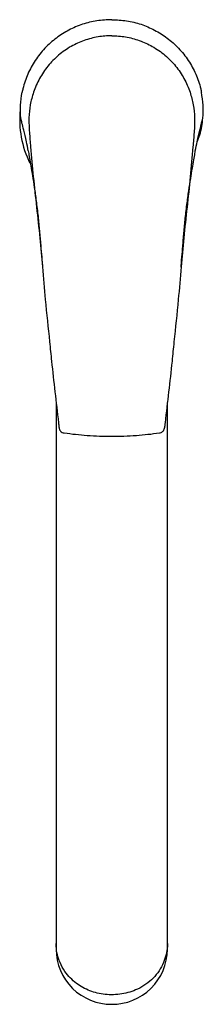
# Model space of a CAD drawing. Header units: millimetres. Extents: x 4056.577 to 4056.624, y 1984.963 to 1985.21.
import ezdxf

# ---------------------------------------------------------------- set-up
doc = ezdxf.new("R2010")
doc.units = ezdxf.units.MM
doc.layers.add('SANINDUSA', color=3, linetype='Continuous')

msp = doc.modelspace()

# ---------------------------------------------------------------- linework, layer by layer
at = {"layer": 'SANINDUSA'}
for p, q in [((4056.577723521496, 1985.185402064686), (4056.577727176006, 1985.185388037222)), ((4056.623549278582, 1985.185402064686), (4056.623545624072, 1985.185388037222)), ((4056.586636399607, 1985.113901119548), (4056.586636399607, 1985.019237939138)), ((4056.614636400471, 1985.019237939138), (4056.614636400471, 1985.113902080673)), ((4056.586636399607, 1985.019237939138), (4056.586636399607, 1984.977832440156)), ((4056.614636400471, 1984.977837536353), (4056.614636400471, 1985.019237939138)), ((4056.586636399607, 1984.977832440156), (4056.586636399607, 1984.976419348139)), ((4056.614636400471, 1984.976419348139), (4056.614636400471, 1984.977837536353))]:
    msp.add_line(p, q, dxfattribs=at)
for centre, radius, start, end in [((4056.601972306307, 1985.184976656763), 0.02450000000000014, 174.2249081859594, 206.4410837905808), ((4056.600543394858, 1984.976508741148), 0.01390728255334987, 180.3682874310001, 270.3831693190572), ((4056.600729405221, 1984.976508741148), 0.01390728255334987, 269.6168306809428, 359.6317125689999)]:
    msp.add_arc(centre, radius, start, end, dxfattribs=at)
for points, knots in [([(4056.600636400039, 1985.210143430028), (4056.599386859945, 1985.21009610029), (4056.596887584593, 1985.210001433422), (4056.593242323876, 1985.209075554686), (4056.589809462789, 1985.207605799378), (4056.586606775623, 1985.205581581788), (4056.583737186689, 1985.203023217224), (4056.581290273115, 1985.199974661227), (4056.579425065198, 1985.196533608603), (4056.578477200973, 1985.193763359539), (4056.578142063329, 1985.192187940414), (4056.578078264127, 1985.19188803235)], [0, 0, 0, 0, 0.1186109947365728, 0.2372405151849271, 0.3555696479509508, 0.4739239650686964, 0.5981279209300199, 0.7223033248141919, 0.846548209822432, 0.9707878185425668, 1, 1, 1, 1]), ([(4056.600636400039, 1985.210143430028), (4056.601885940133, 1985.21009610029), (4056.604385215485, 1985.210001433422), (4056.608030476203, 1985.209075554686), (4056.611463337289, 1985.207605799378), (4056.614666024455, 1985.205581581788), (4056.617535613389, 1985.203023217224), (4056.619982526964, 1985.199974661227), (4056.62184773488, 1985.196533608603), (4056.622795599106, 1985.193763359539), (4056.62313073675, 1985.192187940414), (4056.623194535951, 1985.19188803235)], [0, 0, 0, 0, 0.1186109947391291, 0.2372405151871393, 0.3555696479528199, 0.4739239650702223, 0.5981279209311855, 0.7223033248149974, 0.8465482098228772, 0.9707878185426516, 1, 1, 1, 1]), ([(4056.600636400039, 1985.206104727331), (4056.600636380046, 1985.20610472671), (4056.599483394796, 1985.206068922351), (4056.597118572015, 1985.205934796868), (4056.593668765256, 1985.205009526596), (4056.590291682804, 1985.203484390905), (4056.58718886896, 1985.20130710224), (4056.58447564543, 1985.198572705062), (4056.582388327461, 1985.195372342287), (4056.581368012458, 1985.193086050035), (4056.580954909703, 1985.191888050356), (4056.580954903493, 1985.19188803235)], [0, 0, 0, 0, 2.26707321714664e-06, 0.1307358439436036, 0.26732394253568, 0.4039469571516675, 0.5536735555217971, 0.7034494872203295, 0.8515763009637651, 0.9999977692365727, 1, 1, 1, 1]), ([(4056.600636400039, 1985.206104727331), (4056.600636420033, 1985.20610472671), (4056.601789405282, 1985.20606892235), (4056.604154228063, 1985.205934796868), (4056.607604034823, 1985.205009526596), (4056.610981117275, 1985.203484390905), (4056.614083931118, 1985.20130710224), (4056.616797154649, 1985.198572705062), (4056.618884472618, 1985.195372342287), (4056.61990478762, 1985.193086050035), (4056.620317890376, 1985.191888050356), (4056.620317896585, 1985.19188803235)], [0, 0, 0, 0, 2.267073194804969e-06, 0.1307358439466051, 0.2673239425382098, 0.4039469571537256, 0.5536735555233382, 0.7034494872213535, 0.8515763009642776, 0.9999977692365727, 1, 1, 1, 1]), ([(4056.577723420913, 1985.185402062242), (4056.577667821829, 1985.18647866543), (4056.577555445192, 1985.18865469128), (4056.577902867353, 1985.190802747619), (4056.5780784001, 1985.19188803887)], [0, 0, 0, 0, 0.4947566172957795, 1, 1, 1, 1]), ([(4056.580953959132, 1985.191888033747), (4056.580645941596, 1985.190851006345), (4056.580023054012, 1985.18875388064), (4056.579731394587, 1985.185345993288), (4056.579899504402, 1985.181822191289), (4056.580331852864, 1985.176912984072), (4056.580870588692, 1985.170614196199), (4056.581713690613, 1985.162978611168), (4056.582543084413, 1985.155421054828), (4056.582972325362, 1985.15041804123), (4056.58318029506, 1985.147994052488)], [0, 0, 0, 0, 0.07521401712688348, 0.1521013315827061, 0.2364320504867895, 0.3208348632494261, 0.4909481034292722, 0.6640842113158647, 0.8372468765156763, 1, 1, 1, 1]), ([(4056.620318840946, 1985.191888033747), (4056.620626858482, 1985.190851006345), (4056.621249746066, 1985.18875388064), (4056.621541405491, 1985.185345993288), (4056.621373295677, 1985.181822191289), (4056.620940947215, 1985.176912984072), (4056.620402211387, 1985.170614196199), (4056.619559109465, 1985.162978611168), (4056.618729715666, 1985.155421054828), (4056.618300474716, 1985.15041804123), (4056.618092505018, 1985.147994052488)], [0, 0, 0, 0, 0.07521401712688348, 0.1521013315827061, 0.2364320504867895, 0.3208348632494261, 0.4909481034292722, 0.6640842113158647, 0.8372468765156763, 1, 1, 1, 1]), ([(4056.623549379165, 1985.185402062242), (4056.62360497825, 1985.18647866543), (4056.623717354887, 1985.18865469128), (4056.623369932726, 1985.190802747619), (4056.623194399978, 1985.19188803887)], [0, 0, 0, 0, 0.4947566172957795, 1, 1, 1, 1]), ([(4056.577725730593, 1985.185404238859), (4056.577725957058, 1985.185401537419), (4056.577726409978, 1985.185396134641), (4056.577726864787, 1985.185390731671), (4056.577727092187, 1985.185388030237)], [0, 0, 0, 0, 0.5000095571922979, 1, 1, 1, 1]), ([(4056.579643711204, 1985.177149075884), (4056.579479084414, 1985.177946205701), (4056.579061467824, 1985.179968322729), (4056.578688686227, 1985.181546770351), (4056.578318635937, 1985.1830873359), (4056.578165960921, 1985.183700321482), (4056.577942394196, 1985.184582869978), (4056.577794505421, 1985.185156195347), (4056.577752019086, 1985.185308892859), (4056.577734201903, 1985.185372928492)], [0, 0, 0, 0, 0.1679128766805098, 0.4259525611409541, 0.4304434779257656, 0.6557035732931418, 0.6573887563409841, 0.8563216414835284, 0.9999999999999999, 0.9999999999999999, 0.9999999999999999, 0.9999999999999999]), ([(4056.621629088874, 1985.177149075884), (4056.621793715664, 1985.177946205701), (4056.622211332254, 1985.179968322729), (4056.622584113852, 1985.181546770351), (4056.622954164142, 1985.183087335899), (4056.623106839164, 1985.183700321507), (4056.623330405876, 1985.184582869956), (4056.623478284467, 1985.185156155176), (4056.623520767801, 1985.185308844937), (4056.623538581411, 1985.185372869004)], [0, 0, 0, 0, 0.1679182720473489, 0.4259662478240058, 0.4304573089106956, 0.6557246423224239, 0.6574098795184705, 0.8563491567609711, 1, 1, 1, 1]), ([(4056.622108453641, 1985.179435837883), (4056.622351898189, 1985.180022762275), (4056.623140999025, 1985.181925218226), (4056.623382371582, 1985.183980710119), (4056.623549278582, 1985.185402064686)], [0, 0, 0, 0, 0.3085087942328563, 1, 1, 1, 1]), ([(4056.623547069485, 1985.185404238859), (4056.623546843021, 1985.185401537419), (4056.623546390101, 1985.185396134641), (4056.623545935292, 1985.185390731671), (4056.623545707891, 1985.185388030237)], [0, 0, 0, 0, 0.5000095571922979, 1, 1, 1, 1]), ([(4056.579642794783, 1985.177148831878), (4056.579662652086, 1985.176974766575), (4056.579705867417, 1985.176595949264), (4056.580005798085, 1985.174845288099), (4056.580369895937, 1985.17272159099), (4056.580807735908, 1985.170113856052), (4056.581287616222, 1985.167055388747), (4056.581768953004, 1985.163552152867), (4056.582191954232, 1985.159850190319), (4056.582532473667, 1985.156174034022), (4056.582809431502, 1985.152840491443), (4056.583031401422, 1985.150119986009), (4056.583162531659, 1985.148553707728), (4056.583211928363, 1985.147963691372)], [0, 0, 0, 0, 0.06125816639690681, 0.1333157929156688, 0.2131415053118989, 0.303117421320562, 0.4041230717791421, 0.5167424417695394, 0.6391156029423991, 0.7506763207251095, 0.8589611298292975, 0.9468707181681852, 1, 1, 1, 1]), ([(4056.618060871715, 1985.147963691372), (4056.61811026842, 1985.148553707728), (4056.618241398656, 1985.150119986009), (4056.618463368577, 1985.152840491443), (4056.618740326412, 1985.156174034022), (4056.619080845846, 1985.159850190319), (4056.619503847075, 1985.163552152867), (4056.619985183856, 1985.167055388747), (4056.620465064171, 1985.170113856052), (4056.620902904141, 1985.17272159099), (4056.621267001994, 1985.174845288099), (4056.621566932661, 1985.176595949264), (4056.621610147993, 1985.176974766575), (4056.621630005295, 1985.177148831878)], [0, 0, 0, 0, 0.0531292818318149, 0.1410388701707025, 0.2493236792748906, 0.3608843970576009, 0.4832575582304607, 0.5958769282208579, 0.696882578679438, 0.7868584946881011, 0.8666842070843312, 0.9387418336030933, 1, 1, 1, 1]), ([(4056.58318029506, 1985.147994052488), (4056.583418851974, 1985.145254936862), (4056.583966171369, 1985.138970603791), (4056.584624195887, 1985.13268706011), (4056.584995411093, 1985.129142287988)], [0, 0, 0, 0, 0.4358641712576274, 1, 1, 1, 1]), ([(4056.618092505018, 1985.147994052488), (4056.617853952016, 1985.145254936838), (4056.617306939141, 1985.138974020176), (4056.616649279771, 1985.132693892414), (4056.616278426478, 1985.129152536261)], [0, 0, 0, 0, 0.4361012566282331, 1, 1, 1, 1]), ([(4056.584995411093, 1985.129142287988), (4056.585157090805, 1985.127526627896), (4056.585835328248, 1985.120749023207), (4056.586626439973, 1985.113982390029), (4056.587228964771, 1985.108828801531)], [0, 0, 0, 0, 0.2383821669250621, 1, 1, 1, 1]), ([(4056.616278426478, 1985.129152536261), (4056.616116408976, 1985.127533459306), (4056.615437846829, 1985.120752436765), (4056.61464634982, 1985.113982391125), (4056.614043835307, 1985.108828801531)], [0, 0, 0, 0, 0.238765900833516, 1, 1, 1, 1]), ([(4056.587228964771, 1985.108828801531), (4056.587233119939, 1985.108793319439), (4056.587252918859, 1985.108624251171), (4056.587287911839, 1985.108322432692), (4056.587328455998, 1985.107970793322), (4056.587358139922, 1985.107713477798), (4056.587374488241, 1985.107572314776), (4056.587375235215, 1985.10756608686), (4056.587375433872, 1985.107564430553)], [0, 0, 0, 0, 0.05921603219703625, 0.2821578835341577, 0.5006875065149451, 0.7141378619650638, 0.923975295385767, 1, 1, 1, 1]), ([(4056.614043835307, 1985.108828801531), (4056.614039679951, 1985.108793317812), (4056.614019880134, 1985.108624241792), (4056.613984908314, 1985.108322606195), (4056.613944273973, 1985.107970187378), (4056.613914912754, 1985.107715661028), (4056.61389911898, 1985.107579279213), (4056.613898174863, 1985.107571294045), (4056.613898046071, 1985.107570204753)], [0, 0, 0, 0, 0.06186885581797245, 0.2947982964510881, 0.5231178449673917, 0.7461305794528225, 0.9653685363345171, 0.9999999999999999, 0.9999999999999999, 0.9999999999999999, 0.9999999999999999]), ([(4056.587375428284, 1985.107564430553), (4056.587376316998, 1985.107556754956), (4056.587377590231, 1985.107545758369), (4056.58737795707, 1985.107542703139), (4056.587378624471, 1985.107537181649), (4056.587379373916, 1985.107531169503), (4056.587381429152, 1985.107515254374), (4056.587396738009, 1985.107408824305), (4056.587451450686, 1985.107191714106), (4056.58761230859, 1985.106864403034), (4056.587922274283, 1985.106524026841), (4056.588297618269, 1985.106288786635), (4056.588574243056, 1985.106265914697), (4056.588659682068, 1985.106258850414)], [0, 0, 0, 0, 0.03578098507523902, 0.05126229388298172, 0.05643438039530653, 0.06062112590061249, 0.06580573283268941, 0.08189547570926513, 0.2141122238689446, 0.3901818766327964, 0.6012681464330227, 0.8768466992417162, 1, 1, 1, 1]), ([(4056.588658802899, 1985.106249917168), (4056.590585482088, 1985.106007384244), (4056.594586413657, 1985.105503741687), (4056.598619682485, 1985.105436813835), (4056.60071069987, 1985.105402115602)], [0, 0, 0, 0, 0.4815576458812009, 1, 1, 1, 1]), ([(4056.600562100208, 1985.105402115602), (4056.602653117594, 1985.105436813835), (4056.606686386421, 1985.105503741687), (4056.610687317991, 1985.106007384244), (4056.612613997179, 1985.106249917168)], [0, 0, 0, 0, 0.5184423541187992, 1, 1, 1, 1]), ([(4056.612613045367, 1985.106258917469), (4056.61269165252, 1985.106264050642), (4056.612913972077, 1985.106278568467), (4056.613223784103, 1985.106446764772), (4056.613504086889, 1985.106679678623), (4056.613686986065, 1985.106924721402), (4056.613796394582, 1985.107144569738), (4056.613854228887, 1985.107321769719), (4056.613880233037, 1985.107440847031), (4056.613890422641, 1985.107507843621), (4056.613893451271, 1985.107531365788), (4056.613894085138, 1985.107536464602), (4056.613894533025, 1985.107540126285), (4056.613895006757, 1985.107544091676), (4056.613895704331, 1985.107549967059), (4056.613897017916, 1985.107561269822), (4056.613898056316, 1985.107570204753)], [0, 0, 0, 0, 0.1088908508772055, 0.3079689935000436, 0.4747684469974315, 0.6151819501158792, 0.7293779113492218, 0.8157196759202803, 0.8726047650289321, 0.9014387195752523, 0.9062645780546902, 0.9094977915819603, 0.91328938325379, 0.9198820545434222, 0.9366660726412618, 1, 1, 1, 1]), ([(4056.5876156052, 1984.973089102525), (4056.587373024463, 1984.97375144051), (4056.586881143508, 1984.975094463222), (4056.586671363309, 1984.976651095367), (4056.586637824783, 1984.977565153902), (4056.586636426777, 1984.97780347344), (4056.586636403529, 1984.977842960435), (4056.586636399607, 1984.977849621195)], [0, 0, 0, 0, 0.4188803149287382, 0.8493636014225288, 0.9750372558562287, 0.9957892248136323, 1, 1, 1, 1]), ([(4056.614636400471, 1984.977849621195), (4056.614636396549, 1984.977842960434), (4056.614636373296, 1984.977803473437), (4056.614634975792, 1984.977565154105), (4056.614602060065, 1984.976668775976), (4056.61439571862, 1984.975112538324), (4056.613905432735, 1984.97376923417), (4056.613657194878, 1984.973089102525)], [0, 0, 0, 0, 0.004210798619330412, 0.024962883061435, 0.1506372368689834, 0.5699570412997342, 1, 1, 1, 1]), ([(4056.613657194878, 1984.973089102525), (4056.613309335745, 1984.972380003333), (4056.612613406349, 1984.970961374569), (4056.611102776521, 1984.969156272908), (4056.609277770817, 1984.967605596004), (4056.607280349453, 1984.966444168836), (4056.605220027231, 1984.965648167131), (4056.603183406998, 1984.965162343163), (4056.601063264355, 1984.964961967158), (4056.598316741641, 1984.965070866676), (4056.595018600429, 1984.965875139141), (4056.592127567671, 1984.967463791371), (4056.590133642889, 1984.969215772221), (4056.588683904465, 1984.970929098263), (4056.587993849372, 1984.972324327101), (4056.5876156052, 1984.973089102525)], [0, 0, 0, 0, 0.07587697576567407, 0.1518000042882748, 0.2279122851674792, 0.3039707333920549, 0.3651434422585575, 0.426289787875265, 0.4879907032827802, 0.5496884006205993, 0.6641077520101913, 0.7828062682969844, 0.8503954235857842, 0.9179963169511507, 1, 1, 1, 1])]:
    msp.add_open_spline(points, degree=3, knots=knots, dxfattribs=at)

doc.saveas('drawing.dxf')
